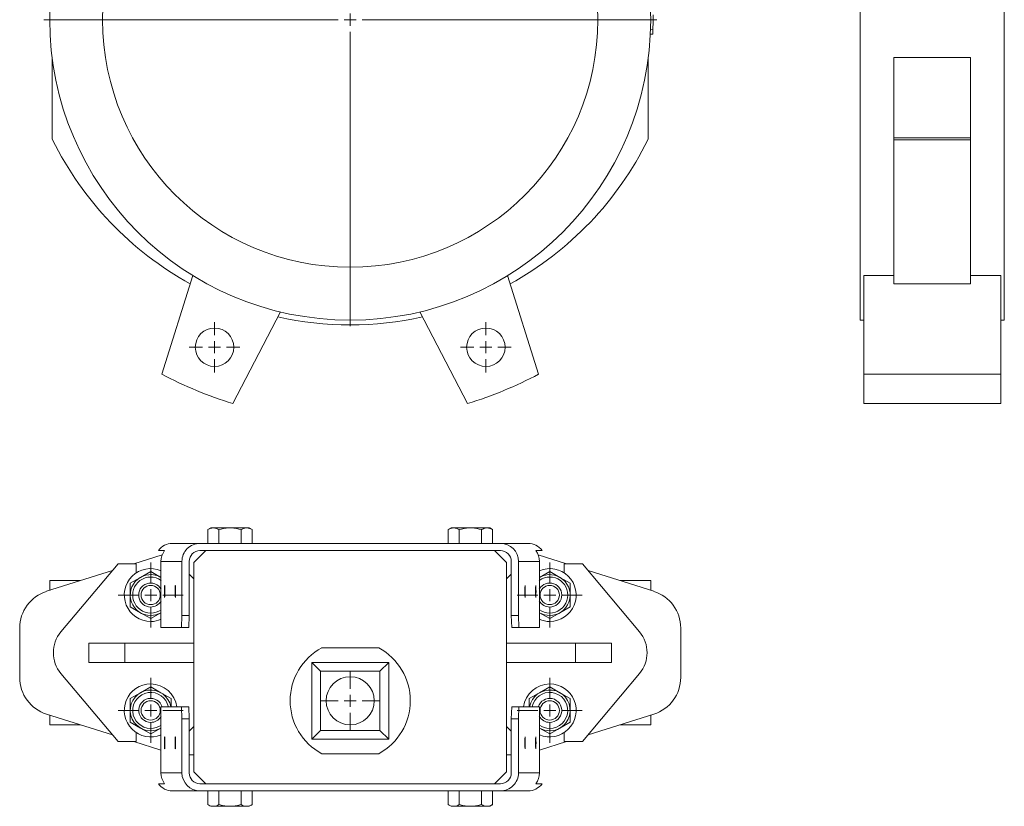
# Model space of a CAD drawing. Header units: millimetres. Extents: x -215 to 229, y 2 to 974.
# Tile 1 of 2: x -215 to 195, y 2 to 329. Entities that reach past the tile are written whole.
import ezdxf

# ---------------------------------------------------------------- set-up
doc = ezdxf.new("R2010")
doc.units = ezdxf.units.MM

# ---------------------------------------------------------------- blocks, each defined once
blk = doc.blocks.new('SW_CENTERMARKSYMBOL_5')
at = {"color": 0, "linetype": 'Continuous', "lineweight": 0}
for p, q in [((0, 5), (0, 127.5)), ((-5, 0), (-127.5, 0)), ((0, 0), (-2.5, 0)), ((0, 0), (0, 2.5)), ((0, 0), (0, -2.5)), ((0, 0), (2.5, 0)), ((5, 0), (127.5, 0)), ((0, -5), (0, -127.5))]:
    blk.add_line(p, q, dxfattribs=at)
blk = doc.blocks.new('SW_CENTERMARKSYMBOL_6')
at = {"color": 0, "linetype": 'Continuous', "lineweight": 0}
for p, q in [((0, 5), (0, 10.5)), ((-5, 0), (-10.5, 0)), ((0, 0), (-2.5, 0)), ((0, 0), (0, 2.5)), ((0, 0), (0, -2.5)), ((0, 0), (2.5, 0)), ((5, 0), (10.5, 0)), ((0, -5), (0, -10.5))]:
    blk.add_line(p, q, dxfattribs=at)
blk = doc.blocks.new('SW_CENTERMARKSYMBOL_7')
at = {"color": 0, "linetype": 'Continuous', "lineweight": 0}
for p, q in [((0, 5), (0, 10.5)), ((-5, 0), (-10.5, 0)), ((0, 0), (-2.5, 0)), ((0, 0), (0, 2.5)), ((0, 0), (0, -2.5)), ((0, 0), (2.5, 0)), ((5, 0), (10.5, 0)), ((0, -5), (0, -10.5))]:
    blk.add_line(p, q, dxfattribs=at)
blk = doc.blocks.new('SW_CENTERMARKSYMBOL_16')
at = {"color": 0, "linetype": 'Continuous', "lineweight": 0}
for p, q in [((0, 5), (0, 13.5)), ((-5, 0), (-13.5, 0)), ((0, 0), (-2.5, 0)), ((0, 0), (0, 2.5)), ((0, 0), (0, -2.5)), ((0, 0), (2.5, 0)), ((5, 0), (13.5, 0)), ((0, -5), (0, -13.5))]:
    blk.add_line(p, q, dxfattribs=at)
blk = doc.blocks.new('SW_CENTERMARKSYMBOL_17')
at = {"color": 0, "linetype": 'Continuous', "lineweight": 0}
for p, q in [((0, 5), (0, 13.5)), ((-5, 0), (-13.5, 0)), ((0, 0), (-2.5, 0)), ((0, 0), (0, 2.5)), ((0, 0), (0, -2.5)), ((0, 0), (2.5, 0)), ((5, 0), (13.5, 0)), ((0, -5), (0, -13.5))]:
    blk.add_line(p, q, dxfattribs=at)
blk = doc.blocks.new('SW_CENTERMARKSYMBOL_18')
at = {"color": 0, "linetype": 'Continuous', "lineweight": 0}
for p, q in [((0, 5), (0, 13.5)), ((-5, 0), (-13.5, 0)), ((0, 0), (-2.5, 0)), ((0, 0), (0, 2.5)), ((0, 0), (0, -2.5)), ((0, 0), (2.5, 0)), ((5, 0), (13.5, 0)), ((0, -5), (0, -13.5))]:
    blk.add_line(p, q, dxfattribs=at)
blk = doc.blocks.new('SW_CENTERMARKSYMBOL_19')
at = {"color": 0, "linetype": 'Continuous', "lineweight": 0}
for p, q in [((0, 5), (0, 13.5)), ((-5, 0), (-13.5, 0)), ((0, 0), (-2.5, 0)), ((0, 0), (0, 2.5)), ((0, 0), (0, -2.5)), ((0, 0), (2.5, 0)), ((5, 0), (13.5, 0)), ((0, -5), (0, -13.5))]:
    blk.add_line(p, q, dxfattribs=at)
blk = doc.blocks.new('SW_CENTERMARKSYMBOL_20')
at = {"color": 0, "linetype": 'Continuous', "lineweight": 0}
for p, q in [((0, 5), (0, 12.5)), ((-5, 0), (-12.5, 0)), ((0, 0), (-2.5, 0)), ((0, 0), (0, 2.5)), ((0, 0), (0, -2.5)), ((0, 0), (2.5, 0)), ((5, 0), (12.5, 0)), ((0, -5), (0, -12.5))]:
    blk.add_line(p, q, dxfattribs=at)

msp = doc.modelspace()

# ---------------------------------------------------------------- linework, layer by layer
at = {"color": 7, "linetype": 'Continuous', "lineweight": 15}
for p, q in [((134.96, 454.23), (134.96, 204.23)), ((194.96, 454.23), (194.96, 204.23)), ((47.85, 329.22), (48.85, 329.22)), ((47.78, 325.22), (48.78, 325.18)), ((47.7, 323.22), (48.7, 323.17)), ((-201.15, 313.45), (-201.15, 280.13)), ((46.85, 280.13), (46.85, 313.45)), ((180.96, 313.45), (148.96, 313.45)), ((148.96, 313.45), (148.96, 280.13)), ((180.96, 313.45), (180.96, 280.13)), ((180.96, 280.13), (148.96, 280.13)), ((148.96, 280.13), (148.96, 279.24)), ((180.96, 279.24), (148.96, 279.24)), ((148.96, 279.24), (148.96, 219.33)), ((180.96, 280.13), (180.96, 279.24)), ((180.96, 279.24), (180.96, 219.33)), ((-155.55, 181.77), (-142.63, 222.75)), ((1.24, 181.77), (-11.67, 222.75)), ((148.96, 222.75), (136.46, 222.75)), ((136.46, 181.77), (136.46, 222.75)), ((193.46, 222.75), (180.96, 222.75)), ((193.46, 181.77), (193.46, 222.75)), ((180.96, 219.33), (148.96, 219.33)), ((-106.14, 207.63), (-125.98, 169.52)), ((-48.16, 207.63), (-28.32, 169.52)), ((134.96, 204.23), (136.46, 204.23)), ((193.46, 204.23), (194.96, 204.23)), ((193.46, 181.77), (136.46, 181.77)), ((136.46, 169.52), (136.46, 181.77)), ((193.46, 169.52), (193.46, 181.77)), ((193.46, 169.52), (136.46, 169.52)), ((-135.18, 117.76), (-136.39, 117.06)), ((-136.39, 117.06), (-136.39, 111.36)), ((-135.18, 117.76), (-134.4, 117.76)), ((-133.76, 117.76), (-134.4, 117.76)), ((-133.76, 117.76), (-127.79, 117.76)), ((-131.77, 117.06), (-131.77, 111.36)), ((-126.51, 117.76), (-127.79, 117.76)), ((-126.51, 117.76), (-120.54, 117.76)), ((-122.53, 117.06), (-122.53, 111.36)), ((-119.9, 117.76), (-120.54, 117.76)), ((-119.9, 117.76), (-119.12, 117.76)), ((-117.91, 117.06), (-119.12, 117.76)), ((-117.91, 117.06), (-117.91, 111.36)), ((-35.18, 117.76), (-36.39, 117.06)), ((-36.39, 117.06), (-36.39, 111.36)), ((-35.18, 117.76), (-34.4, 117.76)), ((-33.76, 117.76), (-34.4, 117.76)), ((-33.76, 117.76), (-27.79, 117.76)), ((-31.77, 117.06), (-31.77, 111.36)), ((-26.51, 117.76), (-27.79, 117.76)), ((-26.51, 117.76), (-20.54, 117.76)), ((-22.53, 117.06), (-22.53, 111.36)), ((-19.9, 117.76), (-20.54, 117.76)), ((-19.9, 117.76), (-19.12, 117.76)), ((-17.91, 117.06), (-19.12, 117.76)), ((-17.91, 117.06), (-17.91, 111.36)), ((-151.15, 111.36), (-139.65, 111.36)), ((-139.65, 111.36), (-77.15, 111.36)), ((-77.15, 111.36), (-14.66, 111.36)), ((-14.66, 111.36), (-3.15, 111.36)), ((-155.38, 106.56), (-167.1, 102.86)), ((-154.38, 108.36), (-156.96, 108.36)), ((-137.15, 108.36), (-142.15, 103.36)), ((-14.65, 108.36), (-139.65, 108.36)), ((-12.15, 103.36), (-17.15, 108.36)), ((2.65, 108.36), (0.07, 108.36)), ((12.79, 102.86), (1.07, 106.56)), ((-173.73, 102.86), (-197.49, 74.54)), ((-166.15, 102.86), (-173.73, 102.86)), ((-166.15, 99.08), (-166.15, 102.86)), ((-147.15, 103.86), (-155.88, 103.86)), ((-155.88, 76.36), (-155.88, 103.86)), ((-147.15, 81.36), (-147.15, 103.86)), ((-144.15, 103.86), (-144.15, 81.36)), ((-142.15, 103.36), (-142.15, 16.36)), ((-12.15, 16.36), (-12.15, 103.36)), ((-10.15, 81.36), (-10.15, 103.86)), ((-7.15, 103.86), (-7.15, 81.36)), ((1.57, 103.86), (-7.15, 103.86)), ((1.57, 103.86), (1.57, 76.36)), ((19.42, 102.86), (11.85, 102.86)), ((11.85, 102.86), (11.85, 99.08)), ((43.19, 74.54), (19.42, 102.86)), ((-176.11, 100.02), (-203.46, 91.4)), ((-164.4, 97.22), (-160.15, 99.68)), ((-160.15, 99.68), (-155.9, 97.22)), ((-142.15, 96.55), (-144.15, 98.55)), ((-10.15, 98.55), (-12.15, 96.55)), ((5.85, 99.68), (1.6, 97.22)), ((10.1, 97.22), (5.85, 99.68)), ((49.16, 91.4), (21.81, 100.02)), ((-202.15, 95.86), (-202.15, 91.81)), ((-189.3, 95.86), (-202.15, 95.86)), ((-168.65, 94.77), (-164.4, 97.22)), ((-168.65, 89.86), (-168.65, 94.77)), ((14.35, 94.77), (10.1, 97.22)), ((14.35, 89.86), (14.35, 94.77)), ((47.85, 95.86), (34.99, 95.86)), ((47.85, 91.81), (47.85, 95.86)), ((-168.65, 84.96), (-168.65, 89.86)), ((14.35, 84.96), (14.35, 89.86)), ((-164.4, 82.5), (-168.65, 84.96)), ((-160.15, 80.05), (-164.4, 82.5)), ((-155.9, 82.5), (-160.15, 80.05)), ((1.6, 82.5), (5.85, 80.05)), ((5.85, 80.05), (10.1, 82.5)), ((10.1, 82.5), (14.35, 84.96)), ((-147.32, 76.36), (-147.15, 81.36)), ((-147.15, 81.36), (-144.15, 81.36)), ((-144.15, 81.36), (-144.32, 76.36)), ((-10.15, 81.36), (-7.15, 81.36)), ((-9.98, 76.36), (-10.15, 81.36)), ((-7.15, 81.36), (-6.98, 76.36)), ((-214.65, 76.14), (-214.65, 55.59)), ((-155.88, 76.36), (-147.32, 76.36)), ((-144.32, 76.36), (-147.32, 76.36)), ((-6.98, 76.36), (-9.98, 76.36)), ((1.57, 76.36), (-6.98, 76.36)), ((60.35, 55.59), (60.35, 76.14)), ((-185.9, 61.86), (-185.9, 69.86)), ((-185.9, 69.86), (-170.9, 69.86)), ((-170.9, 69.86), (-170.9, 61.86)), ((-142.15, 69.86), (-170.9, 69.86)), ((16.6, 69.86), (-12.15, 69.86)), ((16.6, 61.86), (16.6, 69.86)), ((16.6, 69.86), (31.6, 69.86)), ((31.6, 69.86), (31.6, 61.86)), ((-65.28, 67.86), (-89.03, 67.86)), ((-170.9, 61.86), (-185.9, 61.86)), ((-170.9, 61.86), (-142.15, 61.86)), ((-89.48, 58.19), (-93.15, 61.86)), ((-61.15, 61.86), (-93.15, 61.86)), ((-93.15, 61.86), (-93.15, 29.86)), ((-64.83, 58.19), (-61.15, 61.86)), ((-61.15, 29.86), (-61.15, 61.86)), ((-12.15, 61.86), (16.6, 61.86)), ((31.6, 61.86), (16.6, 61.86)), ((-64.83, 58.19), (-89.48, 58.19)), ((-89.48, 58.19), (-89.48, 33.54)), ((-64.83, 33.54), (-64.83, 58.19)), ((-197.49, 57.19), (-173.73, 28.86)), ((19.42, 28.86), (43.19, 57.19)), ((-164.4, 49.22), (-168.65, 46.77)), ((-160.15, 51.68), (-164.4, 49.22)), ((-155.9, 49.22), (-160.15, 51.68)), ((-151.65, 46.77), (-155.9, 49.22)), ((-2.65, 46.77), (1.6, 49.22)), ((1.6, 49.22), (5.85, 51.68)), ((5.85, 51.68), (10.1, 49.22)), ((10.1, 49.22), (14.35, 46.77)), ((-168.65, 46.77), (-168.65, 41.86)), ((-151.65, 43.36), (-151.65, 46.77)), ((-2.65, 43.36), (-2.65, 46.77)), ((14.35, 46.77), (14.35, 41.86)), ((-168.65, 41.86), (-168.65, 36.96)), ((-155.88, 43.36), (-147.32, 43.36)), ((-155.88, 43.36), (-155.88, 15.86)), ((-147.15, 38.36), (-147.32, 43.36)), ((-147.32, 43.36), (-144.32, 43.36)), ((-144.32, 43.36), (-144.15, 38.36)), ((-10.15, 38.36), (-9.98, 43.36)), ((-9.98, 43.36), (-6.98, 43.36)), ((-6.98, 43.36), (-7.15, 38.36)), ((1.57, 43.36), (-6.98, 43.36)), ((1.57, 15.86), (1.57, 43.36)), ((14.35, 41.86), (14.35, 36.96)), ((-203.46, 40.33), (-176.11, 31.71)), ((-202.15, 39.92), (-202.15, 35.86)), ((-168.65, 36.96), (-164.4, 34.5)), ((-144.15, 38.36), (-147.15, 38.36)), ((-147.15, 38.36), (-147.15, 15.86)), ((-144.15, 15.86), (-144.15, 38.36)), ((-10.15, 38.36), (-10.15, 15.86)), ((-7.15, 38.36), (-10.15, 38.36)), ((-7.15, 15.86), (-7.15, 38.36)), ((14.35, 36.96), (10.1, 34.5)), ((21.81, 31.71), (49.16, 40.33)), ((47.85, 35.86), (47.85, 39.92)), ((-189.3, 35.86), (-202.15, 35.86)), ((-164.4, 34.5), (-160.15, 32.05)), ((-160.15, 32.05), (-155.9, 34.5)), ((-144.15, 33.18), (-142.15, 35.18)), ((-89.48, 33.54), (-93.15, 29.86)), ((-89.48, 33.54), (-64.83, 33.54)), ((-64.83, 33.54), (-61.15, 29.86)), ((-12.15, 35.18), (-10.15, 33.18)), ((5.85, 32.05), (1.6, 34.5)), ((10.1, 34.5), (5.85, 32.05)), ((47.85, 35.86), (34.99, 35.86)), ((-173.73, 28.86), (-166.15, 28.86)), ((-167.1, 28.86), (-155.88, 25.33)), ((-166.15, 28.86), (-166.15, 32.64)), ((-93.15, 29.86), (-61.15, 29.86)), ((1.57, 25.33), (12.79, 28.86)), ((11.85, 32.64), (11.85, 28.86)), ((11.85, 28.86), (19.42, 28.86)), ((-144.15, 23.36), (-142.15, 23.36)), ((-89.03, 23.86), (-65.28, 23.86)), ((-12.15, 23.36), (-10.15, 23.36)), ((-155.88, 15.86), (-147.15, 15.86)), ((-142.15, 16.36), (-137.15, 11.36)), ((-17.15, 11.36), (-12.15, 16.36)), ((-7.15, 15.86), (1.57, 15.86)), ((-156.96, 11.36), (-154.38, 11.36)), ((-139.65, 8.36), (-151.15, 8.36)), ((-14.65, 11.36), (-139.65, 11.36)), ((-139.65, 8.36), (-77.15, 8.36)), ((-136.39, 2.66), (-136.39, 8.36)), ((-131.77, 2.66), (-131.77, 8.36)), ((-122.53, 2.66), (-122.53, 8.36)), ((-117.91, 2.66), (-117.91, 8.36)), ((-77.15, 8.36), (-14.66, 8.36)), ((-36.39, 2.66), (-36.39, 8.36)), ((-31.77, 2.66), (-31.77, 8.36)), ((-22.53, 2.66), (-22.53, 8.36)), ((-17.91, 2.66), (-17.91, 8.36)), ((-3.15, 8.36), (-14.66, 8.36)), ((0.07, 11.36), (2.65, 11.36)), ((-136.39, 2.66), (-135.18, 1.96)), ((-134.4, 1.96), (-135.18, 1.96)), ((-133.76, 1.96), (-134.4, 1.96)), ((-127.79, 1.96), (-133.76, 1.96)), ((-126.51, 1.96), (-127.79, 1.96)), ((-120.54, 1.96), (-126.51, 1.96)), ((-119.9, 1.96), (-120.54, 1.96)), ((-119.12, 1.96), (-119.9, 1.96)), ((-119.12, 1.96), (-117.91, 2.66)), ((-36.39, 2.66), (-35.18, 1.96)), ((-34.4, 1.96), (-35.18, 1.96)), ((-33.76, 1.96), (-34.4, 1.96)), ((-27.79, 1.96), (-33.76, 1.96)), ((-26.51, 1.96), (-27.79, 1.96)), ((-20.54, 1.96), (-26.51, 1.96)), ((-19.9, 1.96), (-20.54, 1.96)), ((-19.12, 1.96), (-19.9, 1.96)), ((-19.12, 1.96), (-17.91, 2.66))]:
    msp.add_line(p, q, dxfattribs=at)
for centre, radius in [((-77.15, 329.23), 125), ((-77.15, 329.23), 103), ((-133.6, 192.95), 8), ((-20.71, 192.95), 8), ((-160.15, 89.86), 4), ((5.85, 89.86), 4), ((-77.15, 45.86), 10), ((-160.15, 41.86), 4), ((5.85, 41.86), 4)]:
    msp.add_circle(centre, radius, dxfattribs=at)
for centre, radius, start, end in [((-77.15, 329.23), 126, 358.162, 359.9954), ((-77.15, 329.23), 126, 359.9954, 0.9121), ((-77.15, 329.23), 126, 357.2452, 358.162), ((-199.15, 280.13), 2, 180, 206.2259), ((-77.15, 340.23), 138, 206.2259, 241.1666), ((-77.15, 340.23), 138, 298.8334, 333.7741), ((44.85, 280.13), 2, 333.7741, 0), ((-77.15, 340.23), 138, 257.4095, 282.5905), ((-77.15, 329.23), 167, 242.0022, 252.9978), ((-77.15, 329.23), 167, 287.0022, 297.9978), ((-160.15, 89.86), 11, 67.04, 270), ((-160.15, 89.86), 8.5, 60, 270), ((5.85, 89.86), 11, 270, 112.96), ((5.85, 89.86), 8.5, 270, 120), ((-160.15, 89.86), 5, 29.2529, 270), ((5.85, 89.86), 5, 270, 150.0579), ((-198.65, 76.14), 16, 107.5, 180), ((44.35, 76.14), 16, 0, 72.5), ((-160.15, 89.86), 5, 270, 329.3749), ((5.85, 89.86), 5, 209.4536, 270), ((-160.15, 89.86), 8.5, 270, 300), ((5.85, 89.86), 8.5, 240, 270), ((-160.15, 89.86), 11, 270, 293.2471), ((5.85, 89.86), 11, 246.7529, 270), ((-187.15, 65.86), 13.5, 140, 220), ((32.85, 65.86), 13.5, 320, 40), ((-77.15, 45.86), 25, 118.3576, 241.6424), ((-77.15, 45.86), 25, 298.3576, 61.6424), ((-198.65, 55.59), 16, 180, 252.5), ((44.35, 55.59), 16, 287.5, 0), ((-160.15, 41.86), 11, 90, 292.96), ((-160.15, 41.86), 8.5, 10.2938, 270), ((-160.15, 41.86), 11, 7.9446, 90), ((5.85, 41.86), 11, 90, 172.0554), ((5.85, 41.86), 8.5, 270, 169.603), ((5.85, 41.86), 11, 247.04, 90), ((-160.15, 41.86), 5, 17.4583, 270), ((5.85, 41.86), 5, 270, 162.2811), ((-160.15, 41.86), 5, 270, 329.3749), ((5.85, 41.86), 5, 209.4536, 270), ((-160.15, 41.86), 8.5, 270, 300), ((5.85, 41.86), 8.5, 240, 270)]:
    msp.add_arc(centre, radius, start, end, dxfattribs=at)
at = {"color": 8, "linetype": 'Continuous', "lineweight": 15}
for centre, start, end in [((-160.15, 89.86), 54.6215, 270), ((5.85, 89.86), 270, 125.5572), ((-160.15, 89.86), 270, 305.5427), ((5.85, 89.86), 234.8912, 270), ((-160.15, 41.86), 11.7917, 270), ((5.85, 41.86), 270, 168.3416), ((-160.15, 41.86), 270, 305.5427), ((5.85, 41.86), 234.8912, 270)]:
    msp.add_arc(centre, 7.5, start, end, dxfattribs=at)
at = {"color": 7, "linetype": 'Continuous', "lineweight": 15}
for centre, major_axis, ratio, start_param, end_param in [((-151.15, 103.86), (0, 7.5), 0.968076, 0, 0.927295), ((-139.65, 103.86), (7.5, 0), 0.999437, 1.570796, 3.141593), ((-14.66, 103.86), (-7.5, 0), 0.999437, 3.141593, 4.712389), ((-3.15, 103.86), (0, 7.5), 0.968076, 5.35589, 6.283185), ((-148.37, 103.86), (7.5, 0), 0.999437, 2.498092, 3.141593), ((-139.65, 103.86), (-4.5, 0), 0.999437, 4.712389, 6.283185), ((-14.65, 103.86), (4.5, 0), 0.999437, 0, 1.570796), ((-5.93, 103.86), (-7.5, 0), 0.999437, 3.141593, 3.785094), ((-148.37, 15.86), (7.5, 0), 0.999437, 3.141593, 3.785094), ((-139.65, 15.86), (7.5, 0), 0.999437, 3.141593, 4.712389), ((-139.65, 15.86), (-4.5, 0), 0.999437, 0, 1.570796), ((-14.66, 15.86), (-7.5, 0), 0.999437, 1.570796, 3.141593), ((-14.65, 15.86), (4.5, 0), 0.999437, 4.712389, 6.283185), ((-5.93, 15.86), (-7.5, 0), 0.999437, 2.498092, 3.141593), ((-151.15, 15.86), (0, 7.5), 0.968076, 2.214297, 3.141593), ((-3.15, 15.86), (0, 7.5), 0.968076, 3.141593, 4.068888)]:
    msp.add_ellipse(centre, major_axis=major_axis, ratio=ratio, start_param=start_param, end_param=end_param, dxfattribs=at)
for centre in [(-154.37, 91.36), (-149.9, 91.36), (-4.4, 91.36), (0.06, 91.36), (-154.37, 28.36), (-149.9, 28.36), (-4.4, 28.36), (0.06, 28.36)]:
    msp.add_ellipse(centre, major_axis=(0, 2.5), ratio=0.033558, dxfattribs=at)
for points, knots in [([(-134.4, 117.76), (-134.83, 117.68), (-135.51, 117.55), (-136.16, 117.19), (-136.39, 117.06)], [0, 0, 0, 0, 0.641042, 1, 1, 1, 1]), ([(-133.76, 117.76), (-133.59, 117.75), (-133.42, 117.72), (-133.09, 117.64), (-132.92, 117.59), (-132.42, 117.41), (-132.09, 117.25), (-131.77, 117.06)], [0, 0, 0, 0, 0.25, 0.25, 0.5, 0.5, 1, 1, 1, 1]), ([(-117.91, 117.06), (-118.41, 117.32), (-119.06, 117.65), (-119.74, 117.74), (-119.9, 117.76)], [0, 0, 0, 0, 0.755215, 1, 1, 1, 1]), ([(-34.4, 117.76), (-34.83, 117.68), (-35.51, 117.55), (-36.16, 117.19), (-36.39, 117.06)], [0, 0, 0, 0, 0.641042, 1, 1, 1, 1]), ([(-33.76, 117.76), (-33.59, 117.75), (-33.42, 117.72), (-33.09, 117.64), (-32.92, 117.59), (-32.42, 117.41), (-32.09, 117.25), (-31.77, 117.06)], [0, 0, 0, 0, 0.25, 0.25, 0.5, 0.5, 1, 1, 1, 1]), ([(-17.91, 117.06), (-18.41, 117.32), (-19.06, 117.65), (-19.74, 117.74), (-19.9, 117.76)], [0, 0, 0, 0, 0.755215, 1, 1, 1, 1]), ([(-134.4, 1.96), (-134.77, 2.03), (-135.44, 2.15), (-136.09, 2.5), (-136.39, 2.66)], [0, 0, 0, 0, 0.544166, 1, 1, 1, 1]), ([(-133.76, 1.96), (-133.43, 1.99), (-133.09, 2.07), (-132.42, 2.32), (-132.09, 2.48), (-131.77, 2.66)], [0, 0, 0, 0, 0.5, 0.5, 1, 1, 1, 1]), ([(-131.77, 2.66), (-131.13, 2.48), (-130.47, 2.32), (-129.14, 2.08), (-128.46, 1.99), (-127.79, 1.96)], [0, 0, 0, 0, 0.5, 0.5, 1, 1, 1, 1]), ([(-126.51, 1.96), (-125.84, 1.99), (-125.17, 2.07), (-123.85, 2.31), (-123.18, 2.48), (-122.53, 2.66)], [0, 0, 0, 0, 0.5, 0.5, 1, 1, 1, 1]), ([(-117.91, 2.66), (-118.41, 2.41), (-119.06, 2.07), (-119.74, 1.99), (-119.9, 1.96)], [0, 0, 0, 0, 0.755215, 1, 1, 1, 1]), ([(-34.4, 1.96), (-34.77, 2.03), (-35.44, 2.15), (-36.09, 2.5), (-36.39, 2.66)], [0, 0, 0, 0, 0.544166, 1, 1, 1, 1]), ([(-33.76, 1.96), (-33.43, 1.99), (-33.09, 2.07), (-32.42, 2.32), (-32.09, 2.48), (-31.77, 2.66)], [0, 0, 0, 0, 0.5, 0.5, 1, 1, 1, 1]), ([(-31.77, 2.66), (-31.13, 2.48), (-30.47, 2.32), (-29.14, 2.08), (-28.46, 1.99), (-27.79, 1.96)], [0, 0, 0, 0, 0.5, 0.5, 1, 1, 1, 1]), ([(-26.51, 1.96), (-25.84, 1.99), (-25.17, 2.07), (-23.85, 2.31), (-23.18, 2.48), (-22.53, 2.66)], [0, 0, 0, 0, 0.5, 0.5, 1, 1, 1, 1]), ([(-17.91, 2.66), (-18.41, 2.41), (-19.06, 2.07), (-19.74, 1.99), (-19.9, 1.96)], [0, 0, 0, 0, 0.755214, 1, 1, 1, 1])]:
    msp.add_open_spline(points, degree=3, knots=knots, dxfattribs=at)
for points in [[(-131.77, 117.06), (-130.47, 117.44), (-129.15, 117.7), (-127.79, 117.76)], [(-126.51, 117.76), (-125.16, 117.7), (-123.83, 117.44), (-122.53, 117.06)], [(-120.54, 117.76), (-121.22, 117.7), (-121.88, 117.44), (-122.53, 117.06)], [(-31.77, 117.06), (-30.47, 117.44), (-29.15, 117.7), (-27.79, 117.76)], [(-26.51, 117.76), (-25.16, 117.7), (-23.83, 117.44), (-22.53, 117.06)], [(-20.54, 117.76), (-21.22, 117.7), (-21.88, 117.44), (-22.53, 117.06)], [(-120.54, 1.96), (-121.22, 2.03), (-121.88, 2.29), (-122.53, 2.66)], [(-20.54, 1.96), (-21.22, 2.03), (-21.88, 2.29), (-22.53, 2.66)]]:
    msp.add_open_spline(points, degree=3, dxfattribs=at)

# ---------------------------------------------------------------- block references
at = {"color": 7, "linetype": 'Continuous', "lineweight": 0}
for name, p in [('SW_CENTERMARKSYMBOL_5', (-77.15, 329.23)), ('SW_CENTERMARKSYMBOL_7', (-133.6, 192.95)), ('SW_CENTERMARKSYMBOL_6', (-20.71, 192.95)), ('SW_CENTERMARKSYMBOL_16', (-160.15, 89.86)), ('SW_CENTERMARKSYMBOL_19', (5.85, 89.86)), ('SW_CENTERMARKSYMBOL_20', (-77.15, 45.86)), ('SW_CENTERMARKSYMBOL_17', (-160.15, 41.86)), ('SW_CENTERMARKSYMBOL_18', (5.85, 41.86))]:
    msp.add_blockref(name, p, dxfattribs=at)

doc.saveas('drawing.dxf')
